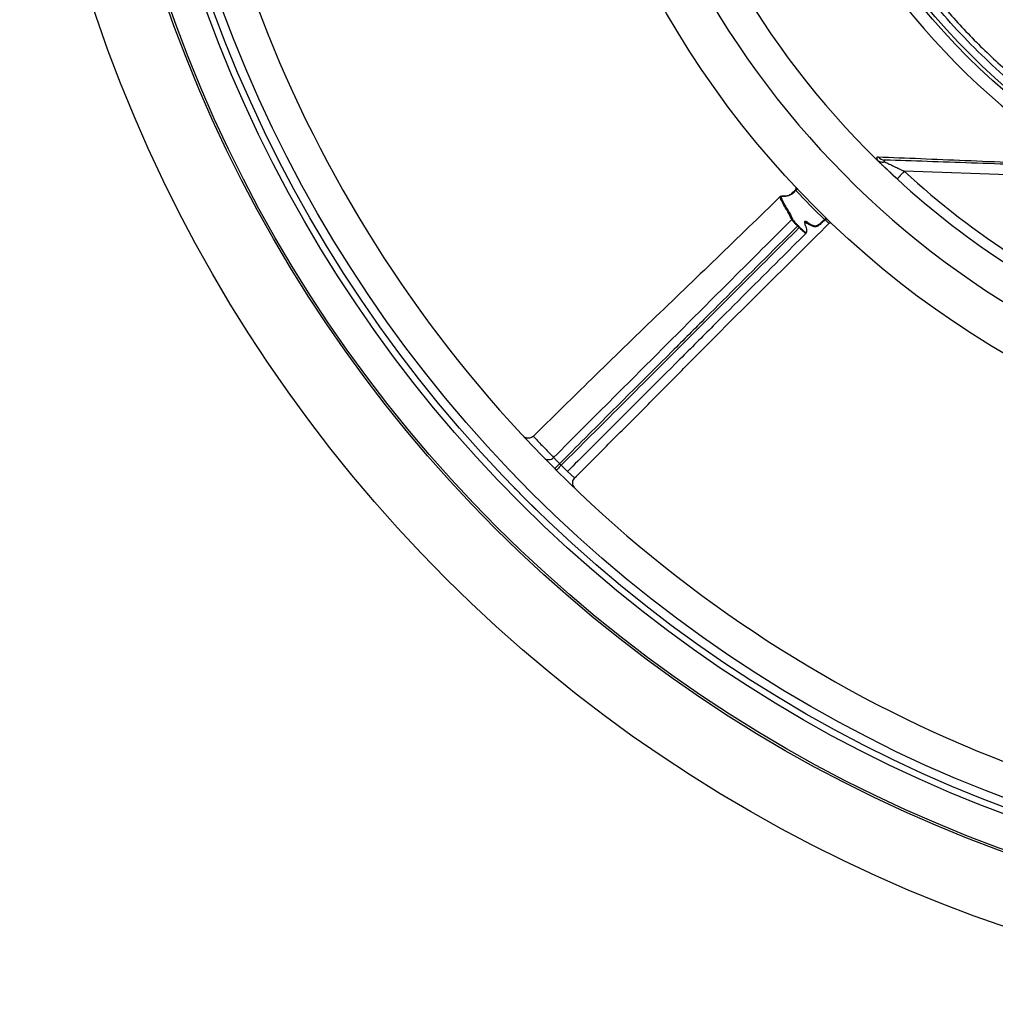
# Model space of a CAD drawing. Header units: millimetres. Extents: x 2138 to 3794, y 2155 to 3811.
# Tile 1 of 12: x 2138 to 2693, y 2155 to 2715. Entities that reach past the tile are written whole.
import ezdxf

# ---------------------------------------------------------------- set-up
doc = ezdxf.new("R2010")
doc.units = ezdxf.units.MM
doc.header["$LTSCALE"] = 2

msp = doc.modelspace()

# ---------------------------------------------------------------- linework, layer by layer
at = {"color": 7, "linetype": 'Continuous', "lineweight": 25}
for p, q in [((2733.88, 2625.89), (2641.04, 2629.13)), ((2581.22, 2597.01), (2580.31, 2597.92)), ((2429.96, 2478.18), (2429.95, 2478.19)), ((2429.95, 2478.19), (2429.98, 2478.16)), ((2419.69, 2448.22), (2425.35, 2442.56)), ((2425.35, 2442.56), (2431.01, 2436.9))]:
    msp.add_line(p, q, dxfattribs=at)
at = {"color": 8, "linetype": 'Continuous', "lineweight": 25}
msp.add_line((2449.38, 2458.23), (2453.3, 2454.47), dxfattribs=at)
at = {"color": 7, "linetype": 'Continuous', "lineweight": 25, "flags": 128}
for points in [[(2636.98, 2624.71), (2633.89, 2627.58), (2625.45, 2635.64)], [(2641.04, 2629.13), (2640.25, 2628.27), (2639.49, 2627.44), (2638.78, 2626.68), (2638.17, 2626.01), (2637.66, 2625.46), (2637.29, 2625.05), (2637.06, 2624.8), (2636.98, 2624.71)], [(2580.31, 2597.92), (2580.37, 2597.97), (2580.42, 2598.02), (2580.46, 2598.07), (2580.5, 2598.11), (2580.54, 2598.15), (2580.57, 2598.17), (2580.59, 2598.19), (2580.59, 2598.2)], [(2580.59, 2598.2), (2581.16, 2597.64), (2581.5, 2597.3)], [(2581.22, 2597.01), (2581.27, 2597.07), (2581.32, 2597.12), (2581.37, 2597.16), (2581.41, 2597.21), (2581.45, 2597.24), (2581.47, 2597.27), (2581.49, 2597.29), (2581.5, 2597.3)], [(2444.9, 2462.61), (2444.35, 2462.06), (2443.82, 2461.53), (2443.33, 2461.04), (2442.9, 2460.61), (2442.55, 2460.26), (2442.28, 2460), (2442.12, 2459.84), (2442.07, 2459.78)], [(2445.79, 2461.71), (2445.24, 2461.16), (2444.71, 2460.63), (2444.23, 2460.14), (2443.8, 2459.71), (2443.45, 2459.36), (2443.18, 2459.1), (2443.02, 2458.94), (2442.97, 2458.88)]]:
    msp.add_lwpolyline(points, dxfattribs=at)
at = {"color": 7, "linetype": 'Continuous', "lineweight": 25}
for radius in [828, 788, 786.78, 767.7, 764, 759, 530, 408, 406]:
    msp.add_circle((2965.58, 2982.79), radius, dxfattribs=at)
for centre, radius, start, end in [((2965.58, 2982.79), 505.04, 110.0275, 249.9725), ((2965.58, 2982.79), 415.28, 100.4364, 259.5636), ((2965.58, 2982.79), 740, 180.07108, 224.97251), ((2965.58, 2982.79), 486, 193.4126, 225.5852), ((2630.25, 2641.04), 5.52, 221.9581, 267.7201), ((2965.58, 2982.79), 486, 227.4582, 246.7751), ((2965.58, 2982.79), 480, 227.4582, 246.7751), ((2578.51, 2619.28), 0.998, 312.1506, 43.0893), ((2643.75, 2550.39), 93.48, 132.8295, 133.5555), ((2577.3, 2601.31), 0.402, 46.0013, 134.516), ((2614.92, 2583.36), 26.58, 134.0244, 136.5706), ((2596.75, 2600.8), 0.989, 46.6297, 135.6059), ((2584.69, 2593.98), 0.399, 314.9724, 45.0336), ((2438.64, 2468.91), 3.97, 224.7875, 315.8325), ((2965.58, 2982.79), 736, 224.97251, 225.07108), ((2965.58, 2982.79), 740, 224.97251, 225.07108), ((2965.58, 2982.79), 740, 225.07108, 269.97251), ((2416.26, 2446.07), 4, 38.4852, 44.3354), ((2422.52, 2451.05), 4, 218.4852, 225), ((2433.84, 2439.73), 4, 225, 231.5148), ((2428.86, 2433.47), 4, 45.6646, 51.5148)]:
    msp.add_arc(centre, radius, start, end, dxfattribs=at)
for points, knots in [([(2697.29, 2683.86), (2691.79, 2688.96), (2680.8, 2699.16), (2665.36, 2715.66), (2650.75, 2733.02), (2636.46, 2752.13), (2622.76, 2772.97), (2609.84, 2795.71), (2598.35, 2819.39), (2588.1, 2844.71), (2579.19, 2871.51), (2574.79, 2890.41), (2572.59, 2899.88)], [0, 0, 0, 0, 0.088677, 0.177354, 0.267166, 0.356979, 0.459493, 0.562006, 0.666289, 0.770572, 0.884985, 1, 1, 1, 1]), ([(2575.58, 2900.51), (2577.76, 2891.14), (2582.13, 2872.39), (2590.94, 2845.86), (2601.07, 2820.85), (2612.43, 2797.41), (2625.27, 2774.76), (2638.03, 2755.32), (2650.18, 2738.88), (2663.31, 2722.68), (2679.43, 2704.77), (2692.71, 2692.37), (2699.36, 2686.16)], [0, 0, 0, 0, 0.114719, 0.229438, 0.332727, 0.436237, 0.539746, 0.643034, 0.713194, 0.783353, 0.891677, 1, 1, 1, 1]), ([(2625.45, 2635.64), (2625.57, 2635.53), (2625.7, 2635.41), (2625.94, 2635.2), (2626.06, 2635.1), (2626.17, 2635.03)], [0, 0, 0, 0, 0.5, 0.5, 1, 1, 1, 1]), ([(2636.98, 2624.71), (2635.9, 2625.7), (2634.84, 2626.69), (2632.76, 2628.63), (2631.73, 2629.6), (2630.23, 2631.03), (2629.73, 2631.5), (2628.78, 2632.42), (2628.31, 2632.86), (2627.42, 2633.73), (2626.99, 2634.15), (2626.18, 2634.94), (2625.8, 2635.31), (2625.45, 2635.64)], [0, 0, 0, 0, 0.25, 0.25, 0.5, 0.5, 0.625, 0.625, 0.75, 0.75, 0.875, 0.875, 1, 1, 1, 1]), ([(2626.17, 2635.03), (2625.96, 2635.4), (2625.79, 2635.73), (2625.56, 2636.32), (2625.5, 2636.58), (2625.49, 2636.98), (2625.54, 2637.12), (2625.76, 2637.32), (2625.93, 2637.36), (2626.14, 2637.35)], [0, 0, 0, 0, 0.25, 0.25, 0.5, 0.5, 0.75, 0.75, 1, 1, 1, 1]), ([(2626.14, 2637.35), (2634.08, 2637.02), (2642.17, 2636.69), (2658.69, 2636.01), (2667.13, 2635.66), (2684.45, 2634.95), (2693.34, 2634.58), (2711.7, 2633.83), (2721.17, 2633.43), (2731.05, 2633.03)], [0, 0, 0, 0, 0.25, 0.25, 0.5, 0.5, 0.75, 0.75, 1, 1, 1, 1]), ([(2626.17, 2635.03), (2626.42, 2634.87), (2626.69, 2634.74), (2627.26, 2634.53), (2627.57, 2634.45), (2628.21, 2634.37), (2628.54, 2634.35), (2629.06, 2634.38), (2629.23, 2634.39), (2629.58, 2634.44), (2629.76, 2634.47), (2629.93, 2634.51)], [0, 0, 0, 0, 0.25, 0.25, 0.5, 0.5, 0.75, 0.75, 0.875, 0.875, 1, 1, 1, 1]), ([(2630.03, 2635.52), (2629.85, 2635.53), (2629.7, 2635.52), (2629.47, 2635.44), (2629.4, 2635.38), (2629.38, 2635.19), (2629.43, 2635.07), (2629.62, 2634.81), (2629.76, 2634.66), (2629.93, 2634.51)], [0, 0, 0, 0, 0.25, 0.25, 0.5, 0.5, 0.75, 0.75, 1, 1, 1, 1]), ([(2734.09, 2631.89), (2724.3, 2632.23), (2714.92, 2632.56), (2696.72, 2633.19), (2687.91, 2633.5), (2670.72, 2634.1), (2662.35, 2634.39), (2645.95, 2634.97), (2637.92, 2635.25), (2630.03, 2635.52)], [0, 0, 0, 0, 0.25, 0.25, 0.5, 0.5, 0.75, 0.75, 1, 1, 1, 1]), ([(2629.93, 2634.51), (2630.34, 2634.3), (2630.76, 2634.09), (2631.64, 2633.66), (2632.09, 2633.44), (2633.44, 2632.77), (2634.38, 2632.32), (2636.26, 2631.4), (2637.21, 2630.95), (2639.11, 2630.04), (2640.07, 2629.59), (2641.04, 2629.13)], [0, 0, 0, 0, 0.125, 0.125, 0.25, 0.25, 0.5, 0.5, 0.75, 0.75, 1, 1, 1, 1]), ([(2570.6, 2614.74), (2570.73, 2614.79), (2571.01, 2614.9), (2571.82, 2614.89), (2572.7, 2614.95), (2573.37, 2614.98), (2574.23, 2615.09), (2575.6, 2615.58), (2576.63, 2616.23), (2577.59, 2617.03), (2578.32, 2617.73), (2579.04, 2618.4), (2579.18, 2618.54)], [0, 0, 0, 0, 0.247869, 0.517302, 0.665401, 0.74066, 0.815353, 0.884127, 0.925369, 0.926544, 0.985028, 1, 1, 1, 1]), ([(2579.33, 2618.14), (2579.04, 2617.86), (2578.75, 2617.59), (2578.18, 2617.05), (2577.89, 2616.78), (2577.47, 2616.41), (2577.32, 2616.3), (2577.04, 2616.1), (2576.91, 2616.01), (2576.51, 2615.77), (2576.26, 2615.65), (2575.94, 2615.48), (2575.88, 2615.44), (2575.78, 2615.4), (2575.75, 2615.4), (2575.69, 2615.39), (2575.67, 2615.39), (2575.61, 2615.36), (2575.56, 2615.34), (2575.45, 2615.29), (2575.4, 2615.28), (2575.24, 2615.22), (2575.14, 2615.2), (2574.97, 2615.15), (2574.88, 2615.13), (2574.72, 2615.09), (2574.64, 2615.08), (2574.51, 2615.06), (2574.45, 2615.06), (2574.28, 2615.03), (2574.17, 2615.02), (2573.89, 2614.99), (2573.74, 2614.98), (2573.46, 2614.96), (2573.33, 2614.95), (2572.99, 2614.93), (2572.79, 2614.92), (2572.25, 2614.9), (2571.96, 2614.89), (2571.48, 2614.86), (2571.29, 2614.84), (2570.99, 2614.75), (2570.89, 2614.69), (2570.81, 2614.48), (2570.84, 2614.33), (2570.99, 2613.91), (2571.12, 2613.64), (2571.45, 2612.98), (2571.64, 2612.59), (2572.26, 2611.33), (2572.74, 2610.36), (2573.73, 2608.55), (2574.23, 2607.72), (2575.73, 2605.26), (2576.71, 2603.66), (2577.58, 2601.6)], [0, 0, 0, 0, 0.007812, 0.007812, 0.015625, 0.015625, 0.019531, 0.019531, 0.023437, 0.023437, 0.03125, 0.03125, 0.033203, 0.033203, 0.03418, 0.03418, 0.035156, 0.035156, 0.037109, 0.037109, 0.039062, 0.039062, 0.042969, 0.042969, 0.046875, 0.046875, 0.050781, 0.050781, 0.054687, 0.054687, 0.0625, 0.0625, 0.078125, 0.078125, 0.09375, 0.09375, 0.125, 0.125, 0.1875, 0.1875, 0.25, 0.25, 0.3125, 0.3125, 0.375, 0.375, 0.4375, 0.4375, 0.5, 0.5, 0.625, 0.625, 0.75, 0.75, 1, 1, 1, 1]), ([(2579.33, 2618.14), (2579.26, 2618.22), (2579.2, 2618.31), (2579.16, 2618.45), (2579.16, 2618.51), (2579.18, 2618.54)], [0, 0, 0, 0, 0.5, 0.5, 1, 1, 1, 1]), ([(2570.8, 2615.06), (2558.59, 2603.19), (2534.2, 2579.49), (2497.42, 2544.21), (2462.58, 2510.54), (2440.25, 2488.4), (2429.95, 2478.19)], [0, 0, 0, 0, 0.2600731, 0.5195452, 0.778569, 1, 1, 1, 1]), ([(2577.01, 2601.6), (2576.46, 2602.75), (2575.19, 2605.36), (2572.87, 2609.19), (2571.34, 2612.05), (2570.64, 2613.48), (2570.29, 2614.15), (2570.34, 2614.39), (2570.37, 2614.54)], [0, 0, 0, 0, 0.224871, 0.509756, 0.794581, 0.812406, 0.883738, 1, 1, 1, 1]), ([(2441.48, 2466.14), (2452.71, 2477.49), (2464.03, 2488.76), (2486.64, 2511.31), (2497.93, 2522.6), (2520.52, 2545.18), (2531.82, 2556.47), (2554.41, 2579.04), (2565.71, 2590.32), (2577.01, 2601.6)], [0, 0, 0, 0, 0.25, 0.25, 0.5, 0.5, 0.75, 0.75, 1, 1, 1, 1]), ([(2580.31, 2597.92), (2579.89, 2598.34), (2579.49, 2598.76), (2578.92, 2599.36), (2578.73, 2599.55), (2578.39, 2599.92), (2578.23, 2600.1), (2577.78, 2600.6), (2577.53, 2600.89), (2577.17, 2601.35), (2577.06, 2601.51), (2577.01, 2601.6)], [0, 0, 0, 0, 0.25, 0.25, 0.375, 0.375, 0.5, 0.5, 0.75, 0.75, 1, 1, 1, 1]), ([(2577.58, 2601.6), (2577.61, 2601.52), (2577.71, 2601.36), (2578.05, 2600.94), (2578.27, 2600.68), (2578.68, 2600.21), (2578.83, 2600.05), (2579.14, 2599.71), (2579.31, 2599.52), (2579.84, 2598.97), (2580.21, 2598.59), (2580.59, 2598.2)], [0, 0, 0, 0, 0.25, 0.25, 0.5, 0.5, 0.625, 0.625, 0.75, 0.75, 1, 1, 1, 1]), ([(2584.97, 2594.26), (2585.54, 2594.87), (2585.67, 2595.38), (2585.41, 2596.63), (2585.25, 2597.13), (2584.83, 2598.35), (2584.59, 2599.05), (2584.39, 2599.9), (2584.36, 2600.14), (2584.39, 2600.51), (2584.45, 2600.63), (2584.68, 2600.74), (2584.84, 2600.72), (2585.24, 2600.57), (2585.48, 2600.44), (2586.02, 2600.08), (2586.32, 2599.85), (2587.03, 2599.36), (2587.44, 2599.09), (2588.21, 2598.67), (2588.5, 2598.53), (2589, 2598.33), (2589.19, 2598.26), (2589.49, 2598.16), (2589.59, 2598.13), (2589.81, 2598.07), (2589.93, 2598.03), (2590.14, 2598.01), (2590.21, 2598.01), (2590.36, 2598.01), (2590.43, 2598.01), (2590.59, 2598.02), (2590.67, 2598.03), (2590.86, 2598.07), (2590.96, 2598.1), (2591.1, 2598.16), (2591.15, 2598.18), (2591.24, 2598.21), (2591.28, 2598.23), (2591.37, 2598.25), (2591.43, 2598.26), (2591.54, 2598.31), (2591.6, 2598.35), (2591.78, 2598.46), (2591.9, 2598.54), (2592.13, 2598.68), (2592.24, 2598.74), (2592.47, 2598.89), (2592.6, 2598.97), (2592.86, 2599.16), (2592.99, 2599.27), (2593.4, 2599.61), (2593.68, 2599.85), (2594.23, 2600.35), (2594.51, 2600.6), (2595.06, 2601.11), (2595.34, 2601.37), (2595.62, 2601.63)], [0, 0, 0, 0, 0.25, 0.25, 0.375, 0.375, 0.5, 0.5, 0.5625, 0.5625, 0.625, 0.625, 0.6875, 0.6875, 0.75, 0.75, 0.8125, 0.8125, 0.875, 0.875, 0.90625, 0.90625, 0.921875, 0.921875, 0.929688, 0.929688, 0.9375, 0.9375, 0.941406, 0.941406, 0.945313, 0.945313, 0.949219, 0.949219, 0.953125, 0.953125, 0.955078, 0.955078, 0.957031, 0.957031, 0.958984, 0.958984, 0.960938, 0.960938, 0.964844, 0.964844, 0.96875, 0.96875, 0.972656, 0.972656, 0.976563, 0.976563, 0.984375, 0.984375, 0.992188, 0.992188, 1, 1, 1, 1]), ([(2596.05, 2601.49), (2595.77, 2601.24), (2594.8, 2600.35), (2593.47, 2599.08), (2592.18, 2598.17), (2591.16, 2597.59), (2590.09, 2597.4), (2589.19, 2597.65), (2587.36, 2598.54), (2585.31, 2599.65), (2584.75, 2599.82), (2584.47, 2599.91)], [0, 0, 0, 0, 0.0197922, 0.0696044, 0.0925948, 0.12373, 0.1613762, 0.2261258, 0.2910887, 0.6455737, 1, 1, 1, 1]), ([(2596.05, 2601.49), (2596, 2601.48), (2595.94, 2601.48), (2595.79, 2601.53), (2595.7, 2601.57), (2595.62, 2601.63)], [0, 0, 0, 0, 0.5, 0.5, 1, 1, 1, 1]), ([(2598.19, 2599.43), (2597.83, 2599.77), (2597.48, 2600.11), (2596.93, 2600.64), (2596.75, 2600.81), (2596.37, 2601.18), (2596.19, 2601.35), (2596.05, 2601.49)], [0, 0, 0, 0, 0.5, 0.5, 0.75, 0.75, 1, 1, 1, 1]), ([(2580.31, 2597.92), (2575.76, 2593.38), (2558.37, 2576.03), (2534.57, 2552.27), (2498.85, 2516.55), (2471, 2488.9), (2449.74, 2467.48), (2444.9, 2462.61)], [0, 0, 0, 0, 0.1007446, 0.3849487, 0.5270509, 0.892371, 1, 1, 1, 1]), ([(2445.79, 2461.71), (2457.08, 2472.99), (2468.38, 2484.25), (2490.96, 2506.79), (2502.24, 2518.07), (2524.79, 2540.64), (2536.07, 2551.92), (2558.64, 2574.48), (2569.92, 2585.75), (2581.22, 2597.01)], [0, 0, 0, 0, 0.25, 0.25, 0.5, 0.5, 0.75, 0.75, 1, 1, 1, 1]), ([(2453.3, 2454.47), (2459.39, 2460.46), (2465.44, 2466.49), (2477.51, 2478.57), (2483.53, 2484.63), (2495.57, 2496.75), (2501.58, 2502.81), (2513.6, 2514.95), (2519.61, 2521.02), (2537.67, 2539.18), (2549.76, 2551.25), (2573.98, 2575.34), (2586.1, 2587.36), (2598.19, 2599.43)], [0, 0, 0, 0, 0.125, 0.125, 0.25, 0.25, 0.375, 0.375, 0.5, 0.5, 0.75, 0.75, 1, 1, 1, 1]), ([(2584.97, 2593.7), (2584.95, 2593.67), (2584.83, 2593.73), (2584.53, 2593.96), (2584.4, 2594.05), (2584.12, 2594.29), (2583.96, 2594.42), (2583.62, 2594.73), (2583.42, 2594.9), (2583.02, 2595.27), (2582.81, 2595.47), (2582.37, 2595.88), (2582.14, 2596.1), (2581.68, 2596.55), (2581.45, 2596.78), (2581.22, 2597.01)], [0, 0, 0, 0, 0.25, 0.25, 0.375, 0.375, 0.5, 0.5, 0.625, 0.625, 0.75, 0.75, 0.875, 0.875, 1, 1, 1, 1]), ([(2581.5, 2597.3), (2581.72, 2597.08), (2581.93, 2596.87), (2582.35, 2596.46), (2582.56, 2596.26), (2582.97, 2595.87), (2583.16, 2595.69), (2583.54, 2595.36), (2583.71, 2595.2), (2584.19, 2594.78), (2584.46, 2594.56), (2584.84, 2594.29), (2584.95, 2594.23), (2584.97, 2594.26)], [0, 0, 0, 0, 0.125, 0.125, 0.25, 0.25, 0.375, 0.375, 0.5, 0.5, 0.75, 0.75, 1, 1, 1, 1]), ([(2599.61, 2599.42), (2599.42, 2599.61), (2599.17, 2599.71), (2598.64, 2599.72), (2598.38, 2599.62), (2598.19, 2599.43)], [0, 0, 0, 0, 0.5, 0.5, 1, 1, 1, 1]), ([(2584.97, 2593.7), (2579.99, 2588.73), (2562.41, 2571.19), (2538.55, 2547.34), (2506.21, 2514.95), (2478.57, 2487.35), (2457.22, 2466.05), (2449.38, 2458.23)], [0, 0, 0, 0, 0.110113, 0.388695, 0.527998, 0.826571, 1, 1, 1, 1]), ([(2585.4, 2594.89), (2585.43, 2594.72), (2585.52, 2594.21), (2585.19, 2593.9), (2584.97, 2593.7)], [0, 0, 0, 0, 0.338473, 1, 1, 1, 1]), ([(2429.84, 2478.29), (2429.73, 2478.16), (2429.32, 2477.66), (2428.35, 2477.24), (2427.22, 2477.04), (2426.26, 2477.13), (2425.51, 2477.36), (2425.1, 2477.6), (2424.92, 2477.7)], [0, 0, 0, 0, 0.094399, 0.354802, 0.562524, 0.737261, 0.883974, 1, 1, 1, 1]), ([(2441.48, 2466.14), (2441.59, 2466.03), (2441.81, 2465.8), (2442.58, 2464.99), (2443.63, 2463.9), (2444.46, 2463.05), (2444.9, 2462.61)], [0, 0, 0, 0, 0.243295, 0.48661, 0.729956, 1, 1, 1, 1]), ([(2445.79, 2461.71), (2446.19, 2461.32), (2446.99, 2460.53), (2448.07, 2459.48), (2448.88, 2458.7), (2449.33, 2458.27), (2449.36, 2458.24), (2449.38, 2458.23)], [0, 0, 0, 0, 0.211681, 0.423371, 0.635073, 0.84677, 1, 1, 1, 1]), ([(2453.3, 2454.47), (2453.02, 2454.14), (2452.47, 2453.47), (2452.11, 2452.18), (2452.17, 2450.84), (2452.63, 2449.57), (2453.21, 2448.91), (2453.49, 2448.59)], [0, 0, 0, 0, 0.1974704, 0.3948163, 0.5960135, 0.8065353, 1, 1, 1, 1])]:
    msp.add_open_spline(points, degree=3, knots=knots, dxfattribs=at)
msp.add_open_spline([(2595.62, 2601.63), (2590.07, 2607.01), (2584.64, 2612.52), (2579.33, 2618.14)], degree=3, dxfattribs=at)
at = {"color": 8, "linetype": 'Continuous', "lineweight": 25}
msp.add_open_spline([(2429.98, 2478.16), (2429.99, 2478.15), (2430.02, 2478.12), (2430.86, 2477.24), (2432.82, 2475.1), (2436.69, 2471.2), (2439.56, 2468.17), (2441.48, 2466.14)], degree=3, knots=[0, 0, 0, 0, 0.082494, 0.19333, 0.394764, 0.596337, 1, 1, 1, 1], dxfattribs=at)

doc.saveas('drawing.dxf')
